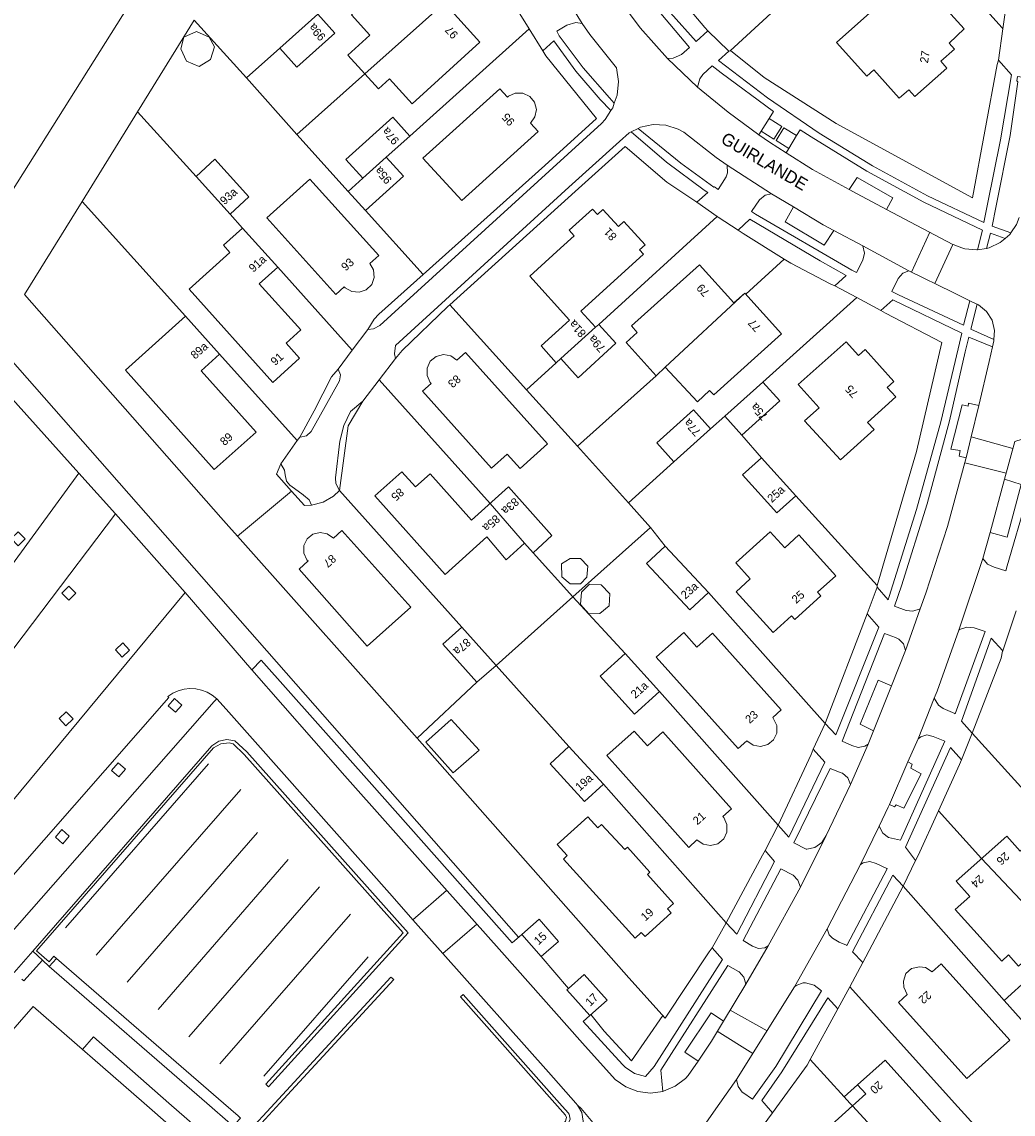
# Model space of a CAD drawing. Header units: metres. Extents: x 83575 to 86200, y 450600 to 453750.
# Tile 27 of 94: x 84619 to 84739, y 451299 to 451431. Entities that reach past the tile are written whole.
import ezdxf
from ezdxf.enums import TextEntityAlignment as Align

# ---------------------------------------------------------------- set-up
doc = ezdxf.new("R2010")
doc.units = ezdxf.units.M
for name, color, linetype, lineweight in [('gw-bs-grondwerklijn', 253, 'Continuous', 18), ('kd-bs-kadastralegrens', 253, 'Continuous', 18), ('og-bs-bebouwing', 253, 'Continuous', 18), ('og-bs-huisnummer', 253, 'Continuous', 18), ('og-bs-straatnaam', 253, 'Continuous', 25), ('vh-bs-randverharding', 253, 'Continuous', 18)]:
    doc.layers.add(name, color=color, linetype=linetype, lineweight=lineweight)
doc.styles.add('Styledgn001', font='dgn001.shx')

msp = doc.modelspace()

# ---------------------------------------------------------------- linework, layer by layer
at = {"layer": 'gw-bs-grondwerklijn'}
for p, q in [((84633.18, 451420.28), (84640.06, 451431.4)), ((84705.04, 451427.67), (84704.89, 451427.62)), ((84737.6, 451426.54), (84737.43, 451425.99)), ((84626.45, 451409.4), (84633.18, 451420.28)), ((84709.76, 451419.45), (84708.8, 451417.9)), ((84712.16, 451415.81), (84713.11, 451417.37)), ((84682.55, 451413.76), (84667.81, 451400.51)), ((84706.03, 451405.91), (84706.63, 451405.51)), ((84706.63, 451405.51), (84711.61, 451402.39)), ((84679.39, 451320.12), (84610.82, 451398.13)), ((84667.09, 451344.26), (84645.29, 451368.79)), ((84722.87, 451362.78), (84722.86, 451362.58)), ((84721.12, 451317.04), (84726.04, 451326.3)), ((84714.76, 451305.3), (84718.1, 451311.44)), ((84710.17, 451298.83), (84711.03, 451300))]:
    msp.add_line(p, q, dxfattribs=at)
for points in [[(84530.08, 451388.4), (84521.72, 451393.63), (84577.9, 451483.11), (84639.31, 451444.63), (84614.22, 451404.76), (84612.87, 451402.59)], [(84702.35, 451430.08), (84701.96, 451430.5), (84698.6, 451434.51)], [(84682.34, 451427.66), (84682.68, 451427.04), (84688.82, 451419.46), (84682.55, 451413.76)], [(84737.43, 451425.99), (84734.43, 451409.84), (84717.91, 451418.85), (84709.15, 451424.44), (84705.1, 451427.69), (84705.04, 451427.67)], [(84671.03, 451396.83), (84686.26, 451410.59), (84692.33, 451416.04), (84697.36, 451411.73), (84701, 451409.29)], [(84645.29, 451368.79), (84644.26, 451369.95), (84643.29, 451371.04), (84619.46, 451398.09), (84626.45, 451409.4)], [(84711.61, 451402.39), (84712.4, 451401.9), (84717.16, 451399.39), (84717.74, 451399.14)], [(84667.81, 451400.51), (84662.45, 451395.7), (84661.87, 451395.09), (84661.09, 451393.86)], [(84664.46, 451390.34), (84665.26, 451391.29), (84670.82, 451396.63), (84671.03, 451396.83)], [(84723.33, 451396.15), (84723.87, 451395.82), (84730.73, 451392.27)], [(84730.73, 451392.27), (84727.66, 451379.04), (84722.87, 451362.78)], [(84657.51, 451389.06), (84656.69, 451388.1), (84654.61, 451383.98), (84652.84, 451380.79)], [(84657.65, 451374.32), (84658.72, 451382.16), (84660.49, 451385.16)], [(84650.57, 451377.54), (84650.02, 451376.31), (84651.85, 451374.26)], [(84651.85, 451374.26), (84653.42, 451372.49), (84654.27, 451372.56)], [(84721.64, 451359.34), (84716.59, 451346.17), (84716.55, 451346.07)], [(84734.4, 451344.87), (84737.92, 451353.98), (84738.09, 451354.84), (84738.1, 451354.87)], [(84702.86, 451318.85), (84702.48, 451318.36), (84697.16, 451310.31), (84692.76, 451315.18), (84667.09, 451344.26)], [(84715.13, 451342.93), (84714.85, 451342.29), (84710.87, 451333.72)], [(84730.32, 451335.47), (84732.85, 451341.07), (84733.09, 451341.65)], [(84727.53, 451329.42), (84727.86, 451330.05), (84730.32, 451335.47)], [(84709.28, 451330.64), (84708.97, 451330.06), (84704.57, 451321.89)], [(84696.87, 451310.62), (84693.07, 451305.11), (84689.77, 451308.71), (84688.15, 451310.73)], [(84711.03, 451300), (84714.38, 451304.62), (84714.76, 451305.3)]]:
    msp.add_lwpolyline(points, dxfattribs=at)
at = {"layer": 'kd-bs-kadastralegrens'}
for p, q in [((84705.04, 451427.67), (84719.29, 451440.75)), ((84666.21, 451417.32), (84680.68, 451430.34)), ((84660.73, 451424.87), (84652.51, 451417.53)), ((84646.37, 451424.37), (84652.51, 451417.53)), ((84640.27, 451412.42), (84633.18, 451420.28)), ((84652.51, 451417.53), (84658.73, 451410.6)), ((84638.99, 451395.46), (84626.45, 451409.4)), ((84645.9, 451406.15), (84644.39, 451407.86)), ((84667.81, 451400.51), (84660.81, 451408.3)), ((84703.48, 451407.55), (84689.1, 451394.48)), ((84711.61, 451402.39), (84706.96, 451398.14)), ((84659.21, 451391.35), (84650.17, 451401.4)), ((84709, 451387.48), (84720.39, 451397.72)), ((84652.55, 451380.38), (84643.13, 451390.86)), ((84683.96, 451389.82), (84680.36, 451386.53)), ((84675.93, 451372.76), (84662.48, 451387.75)), ((84696.08, 451388.24), (84686.53, 451379.68)), ((84702.66, 451381.79), (84704.39, 451383.34)), ((84708.83, 451378.28), (84706.46, 451381.03)), ((84692.71, 451372.81), (84698.21, 451377.78)), ((84657.65, 451374.32), (84672.52, 451357.73)), ((84645.29, 451368.79), (84651.85, 451374.26)), ((84722.87, 451362.78), (84713.02, 451373.68)), ((84692.71, 451372.81), (84695.4, 451369.83)), ((84685.95, 451361.41), (84681.16, 451366.75)), ((84685.95, 451361.41), (84692.31, 451354.53)), ((84702.43, 451361.95), (84716.55, 451346.07)), ((84667.09, 451344.26), (84674.34, 451351.05)), ((84696.47, 451349.94), (84710.87, 451333.72)), ((84752.31, 451325.04), (84734.4, 451344.87)), ((84624.43, 451321.28), (84641.77, 451341.16)), ((84704.57, 451321.89), (84689.68, 451338.68)), ((84645.71, 451338.05), (84628.17, 451317.96)), ((84735.52, 451329.66), (84730.32, 451335.47)), ((84647.72, 451332.85), (84631.92, 451314.68)), ((84651.46, 451329.54), (84635.68, 451311.34)), ((84655.26, 451326.22), (84639.4, 451308.04)), ((84726.04, 451326.3), (84738.26, 451312.46)), ((84659.01, 451322.93), (84643.15, 451304.75)), ((84648.49, 451303.27), (84661.16, 451317.76)), ((84732.25, 451300), (84719.57, 451314.12)), ((84718.87, 451300.75), (84714.76, 451305.3)), ((84735.43, 451296.47), (84732.25, 451300))]:
    msp.add_line(p, q, dxfattribs=at)
for points in [[(84732.83, 451436.26), (84738.02, 451430.44), (84738.12, 451430.34)], [(84650.42, 451427.98), (84646.37, 451424.37), (84640.06, 451431.4)], [(84671.03, 451396.83), (84680.36, 451386.53), (84686.53, 451379.68), (84692.71, 451372.81)], [(84685.95, 451361.41), (84695.4, 451369.83), (84697.16, 451367.57)], [(84685.49, 451343.27), (84676.65, 451353.11), (84685.95, 451361.41)]]:
    msp.add_lwpolyline(points, dxfattribs=at)
at = {"layer": 'og-bs-bebouwing'}
for p, q in [((84660.73, 451424.87), (84671.71, 451434.66)), ((84660.51, 451412.2), (84663.34, 451414.75)), ((84697.18, 451389.27), (84706.83, 451398.28)), ((84684.51, 451390.33), (84688.72, 451394.13)), ((84675.93, 451372.76), (84680.11, 451367.93)), ((84735.52, 451329.66), (84744.24, 451320.44)), ((84682.13, 451317.77), (84679.79, 451320.47)), ((84621.64, 451317.34), (84620.48, 451318.43)), ((84622.47, 451316.58), (84621.64, 451317.34)), ((84623.35, 451317.56), (84622.47, 451316.58)), ((84685.43, 451313.92), (84687.33, 451315.61)), ((84626.5, 451306.51), (84627.83, 451308.04)), ((84636.98, 451300), (84627.83, 451308.04)), ((84718.87, 451300.75), (84720.49, 451302.21)), ((84719.55, 451300), (84718.87, 451300.75)), ((84641.32, 451296.18), (84636.98, 451300)), ((84719.87, 451299.65), (84719.55, 451300)), ((84719.87, 451299.65), (84727.56, 451291.38))]:
    msp.add_line(p, q, dxfattribs=at)
for points in [[(84730.2, 451433.92), (84733.42, 451430.33), (84731.61, 451428.6), (84732.26, 451427.88), (84730.59, 451426.4), (84731.32, 451425.57), (84727.44, 451422.11), (84726.7, 451422.92), (84725.55, 451421.92), (84722.48, 451425.37), (84721.6, 451424.57), (84717.94, 451428.66), (84722.72, 451432.91), (84721.55, 451434.23), (84728.76, 451440.82), (84732.83, 451436.26), (84730.2, 451433.92)], [(84671.71, 451434.66), (84671.81, 451434.54), (84670.47, 451433.35), (84674.67, 451428.73), (84666.46, 451421.25), (84663.72, 451424.25), (84662.39, 451423.04), (84658.66, 451427.14), (84661.34, 451429.58), (84659.12, 451432.03), (84667.34, 451439.48), (84671.71, 451434.66)], [(84657.11, 451429.82), (84652.5, 451425.68), (84650.42, 451427.98), (84655.04, 451432.13), (84657.11, 451429.82)], [(84642.52, 451428.15), (84642.02, 451426.61), (84640.65, 451425.77), (84639.13, 451426.39), (84638.43, 451427.92), (84638.79, 451429.3), (84640.32, 451430), (84641.84, 451429.33), (84642.52, 451428.15)], [(84681.78, 451417.86), (84672.51, 451409.5), (84667.76, 451414.64), (84677.13, 451423.07), (84678.04, 451422.05), (84678.16, 451422.15), (84678.99, 451422.53), (84679.9, 451422.52), (84680.73, 451422.13), (84681.31, 451421.43), (84681.54, 451420.54), (84681.37, 451419.65), (84680.84, 451418.9), (84681.78, 451417.86)], [(84663.34, 451414.75), (84665.42, 451412.44), (84660.81, 451408.3), (84658.73, 451410.6), (84660.51, 451412.2), (84658.42, 451414.49), (84664.13, 451419.63), (84666.21, 451417.32), (84663.34, 451414.75)], [(84642.56, 451414.51), (84646.69, 451409.93), (84644.39, 451407.86), (84640.27, 451412.42), (84642.56, 451414.51)], [(84648.84, 451407.4), (84654.08, 451412.11), (84662.44, 451402.83), (84661.36, 451401.86), (84661.81, 451401.08), (84661.88, 451400.17), (84661.57, 451399.31), (84660.92, 451398.67), (84660.06, 451398.37), (84659.15, 451398.46), (84658.37, 451398.92), (84658.25, 451399.05), (84657.21, 451398.11), (84648.84, 451407.4)], [(84688.35, 451408.46), (84688.95, 451407.8), (84689.62, 451408.4), (84691.49, 451406.34), (84692.16, 451406.94), (84694.73, 451404.12), (84694.06, 451403.51), (84694.53, 451403), (84686.94, 451396.08), (84688.72, 451394.13), (84689.1, 451394.48), (84691.19, 451392.18), (84686.6, 451388.01), (84684.51, 451390.33), (84683.96, 451389.82), (84682.11, 451391.86), (84685.57, 451395), (84680.74, 451400.33), (84684.46, 451403.71), (84686.13, 451405.23), (84685.53, 451405.9), (84688.35, 451408.46)], [(84650.17, 451401.4), (84647.93, 451399.41), (84652.97, 451393.8), (84651.18, 451392.2), (84652.83, 451390.37), (84649.6, 451387.41), (84639.42, 451398.73), (84644.38, 451403.2), (84643.6, 451404.07), (84645.9, 451406.15), (84650.17, 451401.4)], [(84711.28, 451393.34), (84703.08, 451385.94), (84702.54, 451386.47), (84701.09, 451385.09), (84697.18, 451389.27), (84696.08, 451388.24), (84692.45, 451392.28), (84693.78, 451393.49), (84693.07, 451394.28), (84701.31, 451401.71), (84705.49, 451397.08), (84706.83, 451398.28), (84711.28, 451393.34)], [(84640.9, 451388.85), (84647.55, 451381.4), (84642.48, 451376.87), (84631.7, 451388.94), (84638.99, 451395.46), (84643.13, 451390.86), (84640.9, 451388.85)], [(84714.07, 451382.76), (84715.84, 451384.35), (84713.3, 451387.17), (84719.1, 451392.37), (84720.6, 451390.7), (84721.42, 451391.43), (84724.9, 451387.55), (84724.09, 451386.82), (84725.13, 451385.69), (84721.69, 451382.59), (84722.5, 451381.71), (84718.41, 451378.04), (84714.07, 451382.76)], [(84671.91, 451390.14), (84672.94, 451391.05), (84682.9, 451379.97), (84679.57, 451376.98), (84677.99, 451378.73), (84676.12, 451377.05), (84667.74, 451386.38), (84668.77, 451387.32), (84668.67, 451387.44), (84668.29, 451388.27), (84668.29, 451389.18), (84668.68, 451390.01), (84669.38, 451390.59), (84670.27, 451390.83), (84671.17, 451390.66), (84671.91, 451390.14)], [(84711.07, 451385.18), (84706.46, 451381.03), (84704.39, 451383.34), (84709, 451387.48), (84711.07, 451385.18)], [(84702.66, 451381.79), (84698.21, 451377.78), (84696.14, 451380.09), (84700.59, 451384.09), (84702.66, 451381.79)], [(84708.83, 451378.28), (84713.02, 451373.68), (84710.72, 451371.6), (84706.55, 451376.22), (84708.83, 451378.28)], [(84678.16, 451374.76), (84683.43, 451368.88), (84681.16, 451366.75), (84680.11, 451367.93), (84677.87, 451365.93), (84675.54, 451368.7), (84670.48, 451364.15), (84661.95, 451373.66), (84665.21, 451376.59), (84666.87, 451374.75), (84668.66, 451376.35), (84673.69, 451370.74), (84678.16, 451374.76)], [(84657.96, 451369.46), (84666.31, 451360.16), (84661.03, 451355.42), (84652.76, 451364.79), (84653.85, 451365.77), (84653.72, 451365.91), (84653.34, 451366.73), (84653.34, 451367.64), (84653.73, 451368.45), (84654.43, 451369.02), (84655.31, 451369.24), (84656.19, 451369.06), (84656.92, 451368.52), (84657.96, 451369.46)], [(84713.39, 451368.94), (84717.85, 451363.97), (84715.65, 451361.98), (84716.06, 451361.53), (84712.87, 451358.66), (84712.48, 451359.1), (84712.03, 451358.7), (84710.26, 451357.1), (84705.78, 451362.04), (84707.49, 451363.59), (84705.73, 451365.54), (84709.9, 451369.32), (84711.66, 451367.37), (84713.39, 451368.94)], [(84697.16, 451367.57), (84702.43, 451361.95), (84700.17, 451359.84), (84694.91, 451365.46), (84697.16, 451367.57)], [(84687.77, 451365.15), (84687.68, 451363.8), (84686.9, 451362.99), (84685.63, 451363.01), (84684.63, 451363.83), (84684.6, 451365.41), (84685.63, 451366.09), (84686.9, 451366.07), (84687.77, 451365.15)], [(84690.46, 451361.8), (84690.39, 451360.31), (84689.24, 451359.41), (84687.92, 451359.37), (84686.9, 451360.48), (84687.03, 451361.98), (84687.97, 451362.97), (84689.39, 451362.87), (84690.46, 451361.8)], [(84672.52, 451357.73), (84676.65, 451353.11), (84674.34, 451351.05), (84670.21, 451355.66), (84672.52, 451357.73)], [(84696.09, 451354.12), (84699.42, 451357.11), (84701.02, 451355.32), (84702.9, 451357), (84711.22, 451347.72), (84710.2, 451346.78), (84710.32, 451346.64), (84710.7, 451345.81), (84710.69, 451344.9), (84710.3, 451344.07), (84709.6, 451343.49), (84708.72, 451343.26), (84707.82, 451343.42), (84707.08, 451343.95), (84706.02, 451343.03), (84696.09, 451354.12)], [(84692.31, 451354.53), (84696.47, 451349.94), (84693.44, 451347.19), (84689.28, 451351.78), (84692.31, 451354.53)], [(84671.46, 451340.06), (84668.13, 451343.8), (84671.21, 451346.54), (84674.61, 451342.8), (84671.46, 451340.06)], [(84690.07, 451342.16), (84693.41, 451345.14), (84695, 451343.35), (84696.88, 451345.03), (84705.19, 451335.7), (84704.15, 451334.77), (84704.26, 451334.63), (84704.65, 451333.8), (84704.64, 451332.89), (84704.26, 451332.06), (84703.55, 451331.47), (84702.67, 451331.24), (84701.77, 451331.4), (84701.02, 451331.92), (84700.03, 451331), (84690.07, 451342.16)], [(84620.48, 451318.43), (84620.46, 451318.45), (84642.19, 451343.34), (84643.02, 451343.91), (84644, 451344.12), (84644.97, 451343.94), (84646.41, 451342.61)], [(84646.41, 451342.61), (84665.99, 451320.65), (84649.06, 451301.99), (84648.72, 451302.29), (84665.4, 451320.67), (84646.12, 451342.31), (84644.78, 451343.6), (84644.28, 451343.7), (84643.28, 451343.6), (84642.39, 451343.12), (84620.93, 451318.49), (84622.44, 451317.12), (84623.03, 451317.82), (84623.35, 451317.56)], [(84685.49, 451343.27), (84689.68, 451338.68), (84687.38, 451336.59), (84683.2, 451341.18), (84685.49, 451343.27)], [(84692.28, 451330.75), (84692.61, 451331.04), (84695.32, 451328.03), (84695, 451327.75), (84698.18, 451324.23), (84697.43, 451323.55), (84697.87, 451323.07), (84694.72, 451320.21), (84694.27, 451320.69), (84693.54, 451320.03), (84684.82, 451329.61), (84685.29, 451330.03), (84684.07, 451331.36), (84687.77, 451334.73), (84688.98, 451333.4), (84689.45, 451333.82), (84692.28, 451330.75)], [(84746.81, 451325.18), (84748.01, 451323.85), (84740.01, 451316.63), (84738.81, 451317.97), (84737.98, 451317.22), (84732.33, 451323.48), (84734.11, 451325.08), (84732.46, 451326.92), (84738.58, 451332.4), (84740.23, 451330.57), (84742.01, 451332.16), (84747.63, 451325.88), (84746.81, 451325.18)], [(84679.79, 451320.47), (84681.89, 451322.3), (84684.24, 451319.6), (84682.13, 451317.77)], [(84730.64, 451316.9), (84738.96, 451307.65), (84733.76, 451302.97), (84725.44, 451312.22), (84726.52, 451313.19), (84726.09, 451314.07), (84726.06, 451314.8), (84726.36, 451315.73), (84727.05, 451316.35), (84728.01, 451316.55), (84728.73, 451316.45), (84729.56, 451315.93), (84730.64, 451316.9)], [(84649.83, 451300), (84663.9, 451315.27), (84664.25, 451314.98), (84650.45, 451300)], [(84687.33, 451315.61), (84690.12, 451312.47), (84688.01, 451310.61)], [(84741.31, 451315.19), (84745.43, 451310.58), (84742.38, 451307.85), (84738.26, 451312.46), (84741.31, 451315.19)], [(84688.01, 451310.61), (84685.23, 451313.74), (84685.43, 451313.92)], [(84683.8, 451300), (84672.36, 451312.88), (84672.65, 451313.17), (84684.33, 451300)], [(84610.26, 451300), (84620.53, 451311.72), (84633.96, 451300)], [(84720.26, 451300), (84721.51, 451301.12), (84720.49, 451302.21), (84723.83, 451305.21), (84728.52, 451300)], [(84633.96, 451300), (84643.16, 451291.96), (84641.65, 451290.24), (84650.58, 451282.15), (84641.08, 451271.13), (84642.77, 451269.6), (84614.43, 451237.24), (84602.82, 451247.44), (84604.24, 451249.03), (84584, 451266.75), (84591.65, 451275.26), (84589.97, 451276.83), (84603.72, 451292.55), (84604.52, 451291.86), (84609.58, 451297.63), (84608.79, 451298.32), (84610.26, 451300)], [(84650.45, 451300), (84646.42, 451295.63), (84644.46, 451297.49)], [(84645.37, 451298.46), (84645.67, 451298.19), (84645.06, 451297.54), (84646.4, 451296.27), (84649.83, 451300)], [(84684.33, 451300), (84685.39, 451298.8), (84685.51, 451298.65), (84685.65, 451298.05), (84685.4, 451297.49), (84676.85, 451286.76), (84676.67, 451286.55), (84672.83, 451282.26), (84668.57, 451277.98), (84664.1, 451274.04), (84663.76, 451273.83), (84658.55, 451278.47), (84658.79, 451278.74), (84663.78, 451274.38), (84666.02, 451276.28), (84668.23, 451278.3), (84672.52, 451282.53), (84675.46, 451285.77), (84676.48, 451287.07), (84685.09, 451297.82), (84685.21, 451298.27), (84685.08, 451298.55), (84683.8, 451300)], [(84728.52, 451300), (84731.18, 451297.04), (84730.37, 451296.32), (84731.58, 451294.98), (84723.54, 451287.77), (84722.34, 451289.11), (84720.42, 451287.38), (84717.28, 451290.85), (84718.4, 451291.87), (84717.1, 451293.31), (84715.19, 451295.43), (84719.87, 451299.65), (84720.26, 451300)]]:
    msp.add_lwpolyline(points, dxfattribs=at)
at = {"layer": 'vh-bs-randverharding'}
for p, q in [((84687.1, 451430.96), (84683.7, 451436.53)), ((84738.65, 451434.21), (84738.12, 451430.34)), ((84679.15, 451432.8), (84680.68, 451430.34)), ((84680.68, 451430.34), (84682.34, 451427.66)), ((84704.89, 451427.62), (84702.35, 451430.08)), ((84738.12, 451430.34), (84737.6, 451426.54)), ((84697.43, 451426.72), (84701.09, 451423.24)), ((84693.89, 451418.25), (84693.05, 451417.82)), ((84708.54, 451417.49), (84708.8, 451417.9)), ((84712.16, 451415.81), (84711.83, 451415.28)), ((84710.06, 451410.33), (84704.68, 451413.8)), ((84712.71, 451408.74), (84710.06, 451410.33)), ((84701, 451409.29), (84703.48, 451407.55)), ((84721.12, 451403.99), (84717.62, 451405.87)), ((84729.27, 451405.65), (84727.05, 451400.82)), ((84726.71, 451400.99), (84721.12, 451403.99)), ((84729.85, 451399.45), (84732.05, 451404.18)), ((84735.04, 451403.51), (84736.14, 451403.7)), ((84732.02, 451398.38), (84726.71, 451400.99)), ((84717.74, 451399.14), (84720.39, 451397.72)), ((84734.1, 451397.35), (84732.02, 451398.38)), ((84720.39, 451397.72), (84723.33, 451396.15)), ((84661.09, 451393.86), (84659.21, 451391.35)), ((84736.45, 451389.98), (84736.85, 451391.74)), ((84659.21, 451391.35), (84657.51, 451389.06)), ((84662.48, 451387.75), (84664.46, 451390.34)), ((84735.22, 451384.64), (84736.45, 451389.98)), ((84660.49, 451385.16), (84662.48, 451387.75)), ((84617.64, 451385.79), (84626.06, 451376.44)), ((84652.55, 451380.38), (84650.57, 451377.54)), ((84652.84, 451380.79), (84652.55, 451380.38)), ((84734.29, 451380.84), (84739.34, 451379.42)), ((84739.57, 451380.25), (84738.32, 451375.69)), ((84738.53, 451376.44), (84733.5, 451377.66)), ((84626.06, 451376.44), (84630.49, 451371.48)), ((84738.32, 451375.69), (84736.56, 451369.22)), ((84630.49, 451371.48), (84638.94, 451361.96)), ((84736.56, 451369.22), (84735.7, 451366.08)), ((84735.7, 451366.08), (84732.78, 451357.38)), ((84722.86, 451362.58), (84721.64, 451359.34)), ((84638.94, 451361.96), (84647.04, 451352.56)), ((84726.3, 451354.92), (84728.1, 451359.95)), ((84738.1, 451354.87), (84739.73, 451359.71)), ((84724.6, 451350.63), (84726.3, 451354.92)), ((84647.04, 451352.56), (84648.16, 451353.75)), ((84722.44, 451345.16), (84724.6, 451350.63)), ((84729.79, 451349.12), (84727.83, 451344.2)), ((84716.55, 451346.07), (84715.13, 451342.93)), ((84721.8, 451343.56), (84722.44, 451345.16)), ((84727.83, 451344.2), (84726.6, 451341.4)), ((84733.09, 451341.65), (84734.4, 451344.87)), ((84719.65, 451338.66), (84721.8, 451343.56)), ((84726.6, 451341.4), (84724.35, 451336.24)), ((84716.69, 451332.46), (84719.65, 451338.66)), ((84710.87, 451333.72), (84709.28, 451330.64)), ((84723.1, 451333.58), (84720.85, 451328.93)), ((84713.56, 451326.21), (84716.69, 451332.46)), ((84726.04, 451326.3), (84727.53, 451329.42)), ((84720.85, 451328.93), (84716.8, 451321.13)), ((84670.65, 451325.81), (84666.55, 451322.24)), ((84709.65, 451319.07), (84713.56, 451326.21)), ((84674.32, 451321.7), (84670.2, 451318.14)), ((84704.57, 451321.89), (84702.86, 451318.85)), ((84678.62, 451319.44), (84679.79, 451320.47)), ((84716.8, 451321.13), (84712.86, 451314.11)), ((84706.95, 451314.43), (84709.65, 451319.07)), ((84620.48, 451318.43), (84618.21, 451315.83)), ((84643.59, 451300), (84623.35, 451317.56)), ((84682.13, 451317.77), (84685.43, 451313.92)), ((84622.47, 451316.58), (84641.57, 451300)), ((84719.57, 451314.12), (84721.12, 451317.04)), ((84704.24, 451309.93), (84706.95, 451314.43)), ((84712.86, 451314.11), (84705.83, 451302.85)), ((84718.1, 451311.44), (84719.57, 451314.12)), ((84709.53, 451308.77), (84705.05, 451311.28)), ((84703.48, 451308.74), (84707.81, 451306.02)), ((84699.97, 451303.34), (84701.15, 451305.1)), ((84696.64, 451303.99), (84696.88, 451301.42)), ((84705.83, 451302.85), (84703.81, 451300)), ((84641.57, 451300), (84644.46, 451297.49)), ((84645.37, 451298.46), (84643.59, 451300)), ((84686.52, 451299.76), (84686.31, 451300)), ((84703.81, 451300), (84702.17, 451297.68)), ((84708.37, 451296.35), (84710.17, 451298.83)), ((84709.15, 451300), (84710.17, 451298.83))]:
    msp.add_line(p, q, dxfattribs=at)
for points in [[(84694.62, 451439.9), (84693.21, 451438.83), (84695.01, 451436.02), (84697.81, 451432.27), (84700.91, 451428.78), (84702.35, 451430.08)], [(84697.43, 451426.72), (84698.12, 451426.78), (84699.16, 451427.2), (84700.12, 451428.07), (84696.62, 451432.19), (84693.43, 451436.55), (84692.35, 451438.18), (84691.22, 451437.32), (84690.62, 451436.6), (84690.37, 451435.7)], [(84690.37, 451435.7), (84691.19, 451434.46), (84694.15, 451430.47), (84697.43, 451426.72)], [(84687.1, 451430.96), (84686.31, 451431.11), (84685.25, 451430.79), (84684.01, 451430.03), (84684.32, 451429.5), (84687.2, 451425.59), (84690.4, 451421.94), (84690.99, 451421.32)], [(84691.24, 451425.6), (84688.02, 451429.66), (84687.1, 451430.96)], [(84690.59, 451420.41), (84689.28, 451421.75), (84686.32, 451425.19), (84683.67, 451428.89), (84682.34, 451427.66)], [(84704.89, 451427.62), (84703.64, 451426.5), (84709.57, 451421.95), (84715.82, 451417.66), (84722.3, 451413.7), (84728.97, 451410.08), (84735.82, 451406.83), (84736.27, 451409.06)], [(84736.27, 451409.06), (84737.84, 451416.88), (84739.18, 451424.75), (84737.6, 451426.54)], [(84690.99, 451421.32), (84691.34, 451422.3), (84691.49, 451423.96), (84691.24, 451425.6)], [(84709.76, 451419.45), (84710.29, 451420.29), (84703.94, 451424.99), (84702.88, 451425.83), (84701.72, 451424.8), (84701.38, 451424.27), (84701.09, 451423.24)], [(84742.94, 451423.2), (84742.38, 451423.9), (84741.57, 451424.29), (84741.53, 451424.29), (84739.91, 451424.55), (84739.81, 451424.04), (84739.93, 451423.9), (84738.99, 451417.37), (84737.26, 451408.64)], [(84701.09, 451423.24), (84704.8, 451420.21), (84708.54, 451417.49)], [(84690.59, 451420.41), (84690.8, 451420.74), (84690.99, 451421.32)], [(84661.09, 451393.86), (84661.77, 451393.92), (84662.54, 451394.33), (84683.1, 451413.06), (84689.46, 451418.86), (84689.9, 451419.34), (84690.59, 451420.41)], [(84708.8, 451417.9), (84710.36, 451416.93), (84711.33, 451418.48), (84709.76, 451419.45)], [(84699.44, 451417.78), (84698.73, 451418.17), (84697.25, 451418.64), (84695.7, 451418.71), (84694.18, 451418.39), (84693.89, 451418.25)], [(84693.89, 451418.25), (84699.08, 451414.04), (84703.07, 451411.12), (84703.13, 451411.17), (84703.6, 451410.83), (84704.57, 451412.37), (84704.72, 451412.87), (84704.68, 451413.8)], [(84713.11, 451417.37), (84711.56, 451418.33), (84710.61, 451416.77), (84712.16, 451415.81)], [(84735.04, 451403.51), (84735.64, 451405.89), (84728.53, 451409.31), (84721.6, 451413.08), (84714.87, 451417.21), (84713.54, 451418.07), (84713.11, 451417.37)], [(84693.05, 451417.82), (84692.8, 451417.7), (84691.64, 451416.67), (84685.46, 451411.13)], [(84701, 451409.29), (84702.33, 451410.46), (84701.9, 451410.76), (84697.34, 451414.14), (84693.05, 451417.82)], [(84704.68, 451413.8), (84703.33, 451414.74), (84699.44, 451417.78)], [(84708.54, 451417.49), (84709.8, 451416.57), (84711.83, 451415.28)], [(84711.83, 451415.28), (84715.02, 451413.26), (84719.49, 451410.83)], [(84719.49, 451410.83), (84720.43, 451412.29), (84724.77, 451409.84), (84724.02, 451408.42)], [(84685.46, 451411.13), (84664.46, 451391.93), (84664.35, 451390.9), (84664.46, 451390.34)], [(84710.06, 451410.33), (84709.31, 451410.16), (84708.61, 451409.6), (84707.62, 451408.16), (84708.13, 451407.84), (84719.82, 451401.05), (84720.36, 451400.77), (84721.14, 451402.25), (84721.33, 451403.12), (84721.12, 451403.99)], [(84719.49, 451410.83), (84720.45, 451410.3), (84724.02, 451408.42)], [(84703.48, 451407.55), (84703.61, 451407.47), (84706.03, 451405.91)], [(84717.62, 451405.87), (84716.45, 451404.08), (84711.71, 451406.92), (84712.71, 451408.74)], [(84717.62, 451405.87), (84716.33, 451406.57), (84712.71, 451408.74)], [(84724.02, 451408.42), (84732.05, 451404.18), (84732.09, 451404.16), (84733.15, 451403.76)], [(84737.26, 451408.64), (84736.82, 451406.38), (84739.08, 451405.57)], [(84739.08, 451405.57), (84739.79, 451406.61), (84740.08, 451407.44)], [(84717.74, 451399.14), (84719.13, 451400.41), (84715.96, 451402.17), (84707.45, 451407.22), (84706.03, 451405.91)], [(84738.39, 451404.89), (84736.6, 451405.53), (84736.14, 451403.7)], [(84736.14, 451403.7), (84736.46, 451403.76), (84737.81, 451404.4), (84738.39, 451404.89)], [(84738.39, 451404.89), (84738.95, 451405.37), (84739.08, 451405.57)], [(84733.15, 451403.76), (84733.49, 451403.64), (84734.98, 451403.5), (84735.04, 451403.51)], [(84726.71, 451400.99), (84725.99, 451400.69), (84725.4, 451400.04), (84724.67, 451398.48), (84725.44, 451398.07), (84733.36, 451394.39), (84734.1, 451397.35)], [(84732.68, 451391.49), (84733.14, 451393.42), (84724.76, 451397.45), (84723.33, 451396.15)], [(84735, 451396.91), (84734.89, 451396.97), (84734.1, 451397.35)], [(84735, 451396.91), (84734.24, 451393.9), (84737.03, 451392.65)], [(84737.03, 451392.65), (84737.11, 451393.74), (84736.8, 451394.97), (84736.12, 451396.03), (84735.15, 451396.83), (84735, 451396.91)], [(84736.85, 451391.74), (84733.97, 451392.92), (84733.56, 451391.13)], [(84736.85, 451391.74), (84737.02, 451392.49), (84737.03, 451392.65)], [(84722.86, 451362.58), (84724.2, 451361.07), (84724.34, 451361.48), (84727.66, 451372.02), (84730.59, 451382.67), (84732.68, 451391.49)], [(84733.56, 451391.13), (84731.64, 451382.76), (84728.92, 451372.69), (84725.81, 451362.74), (84724.98, 451360.28), (84726.38, 451359.77), (84727.19, 451359.68), (84728.1, 451359.95)], [(84652.84, 451380.79), (84652.9, 451380.79), (84653.66, 451380.96), (84654.24, 451381.48), (84655.93, 451384.5), (84657.67, 451387.61), (84657.78, 451388.34), (84657.51, 451389.06)], [(84660.49, 451385.16), (84659.01, 451383.9), (84658.19, 451382.19), (84657.7, 451380.29), (84657.18, 451375.84), (84657.24, 451375.17), (84657.65, 451374.32)], [(84733.67, 451378.28), (84732.82, 451378.49), (84732.95, 451379.17), (84731.79, 451379.35), (84733.17, 451384.7), (84733.9, 451384.57), (84733.94, 451384.92), (84735.22, 451384.64)], [(84733.67, 451378.28), (84734.29, 451380.84), (84735.22, 451384.64)], [(84735.7, 451366.08), (84736.25, 451365.4), (84737.05, 451365), (84738.46, 451364.58), (84738.65, 451365.2), (84741.02, 451373.36), (84742.71, 451380.26), (84741.23, 451380.52), (84740.45, 451380.56), (84739.57, 451380.25)], [(84728.1, 451359.95), (84728.79, 451361.88), (84731.41, 451369.97), (84733.64, 451378.18), (84733.67, 451378.28)], [(84654.27, 451372.56), (84653.98, 451373.18), (84653.32, 451373.76), (84653.26, 451373.79), (84652.2, 451374.55), (84651.63, 451374.95), (84651.23, 451375.46), (84651.06, 451376.24), (84650.99, 451376.79), (84650.57, 451377.54)], [(84598.75, 451340.4), (84599.37, 451339.85), (84626.06, 451376.44)], [(84738.32, 451375.69), (84740.35, 451375.05), (84738.64, 451368.67), (84736.56, 451369.22)], [(84654.27, 451372.56), (84655.68, 451372.92), (84656.94, 451373.65), (84657.65, 451374.32)], [(84630.49, 451371.48), (84603.67, 451336.08), (84609.25, 451331.15), (84609.72, 451330.77), (84610.25, 451330.49), (84610.82, 451330.33), (84611.42, 451330.27), (84612.01, 451330.33), (84612.59, 451330.51), (84613.12, 451330.79), (84638.94, 451361.96)], [(84617.86, 451368.48), (84618.71, 451369.3), (84619.54, 451368.44), (84618.69, 451367.62), (84617.86, 451368.48)], [(84624.86, 451362.7), (84625.69, 451361.85), (84624.84, 451361.02), (84624.01, 451361.88), (84624.86, 451362.7)], [(84716.55, 451346.07), (84717.88, 451344.66), (84723.06, 451357.75), (84721.64, 451359.34)], [(84729.79, 451349.12), (84730.33, 451348.29), (84730.86, 451347.88), (84732.29, 451347.28), (84732.35, 451347.21), (84735.96, 451357.2), (84734.64, 451357.67), (84733.73, 451357.75), (84732.86, 451357.44), (84732.78, 451357.38)], [(84732.78, 451357.38), (84730.13, 451349.98), (84729.79, 451349.12)], [(84630.49, 451354.99), (84631.37, 451355.82), (84632.2, 451354.94), (84631.32, 451354.11), (84630.49, 451354.99)], [(84726.3, 451354.92), (84726.08, 451355.71), (84725.52, 451356.3), (84725.1, 451356.49), (84723.77, 451356.97), (84718.61, 451343.92), (84719.79, 451343.38), (84720.58, 451343.14), (84721.39, 451343.3), (84721.8, 451343.56)], [(84738.1, 451354.87), (84736.71, 451356.42), (84733.12, 451346.33), (84734.4, 451344.87)], [(84648.16, 451353.75), (84661.57, 451338.65), (84678.62, 451319.44)], [(84647.04, 451352.56), (84658.33, 451339.7), (84668.73, 451327.97), (84677.34, 451318.31), (84687.13, 451307.28), (84691.11, 451302.87), (84692.38, 451301.96), (84693.84, 451301.39), (84695.39, 451301.21), (84696.88, 451301.42)], [(84722.44, 451345.16), (84721.63, 451345.56), (84720.83, 451345.96), (84722.98, 451351.3), (84723.56, 451351.06), (84724.6, 451350.63)], [(84642.79, 451349.03), (84642.23, 451349.48), (84641.61, 451349.84), (84640.94, 451350.1), (84640.24, 451350.25), (84639.52, 451350.29), (84638.81, 451350.21), (84638.11, 451350.02), (84637.46, 451349.72), (84636.86, 451349.32), (84636.96, 451349.21), (84614.06, 451323.07)], [(84614.06, 451323.07), (84617.42, 451320.17), (84642.46, 451348.73), (84642.79, 451349.03)], [(84636.87, 451348.19), (84637.66, 451349.08), (84638.56, 451348.28), (84637.76, 451347.41), (84636.87, 451348.19)], [(84686.31, 451300), (84683.01, 451303.74), (84670.2, 451318.14), (84666.55, 451322.24), (84664.04, 451325.1), (84643.91, 451347.78), (84642.79, 451349.03)], [(84623.65, 451346.65), (84624.53, 451347.48), (84625.35, 451346.6), (84624.47, 451345.78), (84623.65, 451346.65)], [(84723.1, 451333.58), (84723.56, 451332.76), (84724.25, 451332.24), (84725.69, 451331.9), (84725.7, 451331.88), (84731.06, 451343.91), (84729.67, 451344.49), (84728.9, 451344.67), (84728.15, 451344.45), (84727.83, 451344.2)], [(84710.87, 451333.72), (84712.14, 451332.27), (84716.52, 451341.36), (84715.13, 451342.93)], [(84733.09, 451341.65), (84731.76, 451343.14), (84726.32, 451331.05), (84727.53, 451329.42)], [(84630.03, 451340.36), (84630.81, 451341.3), (84631.71, 451340.51), (84630.92, 451339.57), (84630.03, 451340.36)], [(84726.6, 451341.4), (84727.11, 451341.12), (84726.94, 451340.64), (84728.21, 451339.96), (84726.09, 451335.8), (84725.17, 451336.19), (84724.96, 451335.95), (84724.35, 451336.24)], [(84719.65, 451338.66), (84719.31, 451339.45), (84718.65, 451340.01), (84718.49, 451340.08), (84717.19, 451340.61), (84712.76, 451331.58), (84714.28, 451330.81), (84714.34, 451330.81), (84715.33, 451331.03), (84716.15, 451331.61), (84716.69, 451332.46)], [(84724.35, 451336.24), (84724.2, 451335.91), (84723.1, 451333.58)], [(84623.21, 451332.25), (84624, 451333.19), (84624.89, 451332.4), (84624.1, 451331.46), (84623.21, 451332.25)], [(84704.57, 451321.89), (84705.85, 451320.48), (84710.42, 451329.32), (84709.28, 451330.64)], [(84716.8, 451321.13), (84717.07, 451320.4), (84717.45, 451320.01), (84718.26, 451319.54), (84719.17, 451319.15), (84719.21, 451319.11), (84724.08, 451328.42), (84724.03, 451328.47), (84722.75, 451329.07), (84721.97, 451329.3), (84721.18, 451329.14), (84720.85, 451328.93)], [(84713.56, 451326.21), (84713.27, 451327.03), (84712.67, 451327.64), (84711.2, 451328.41), (84711.18, 451328.43), (84706.63, 451319.72), (84707.75, 451319.05), (84708.47, 451318.75), (84709.25, 451318.84), (84709.65, 451319.07)], [(84726.04, 451326.3), (84724.77, 451327.67), (84719.9, 451318.35), (84721.12, 451317.04)], [(84695.81, 451304.44), (84704.12, 451317.42), (84702.86, 451318.85)], [(84619.13, 451315.03), (84619.38, 451314.82), (84621.64, 451317.34)], [(84706.95, 451314.43), (84706.72, 451315.27), (84706.14, 451315.92), (84706.05, 451315.98), (84704.76, 451316.71), (84696.64, 451303.99)], [(84705.83, 451302.85), (84706, 451302), (84706.52, 451301.32), (84706.57, 451301.29), (84707.77, 451300.46), (84710.58, 451304.46), (84716.12, 451313.64), (84715.24, 451314.3), (84714.18, 451314.6), (84713.91, 451314.61), (84713.04, 451314.26), (84712.86, 451314.11)], [(84718.1, 451311.44), (84716.89, 451312.79), (84711.3, 451303.78), (84708.88, 451300.32), (84709.15, 451300)], [(84701.15, 451305.1), (84699.54, 451306.16), (84702.73, 451310.97), (84704.24, 451309.93)], [(84688.01, 451310.61), (84687.22, 451309.92), (84691.98, 451304.69), (84692.3, 451304.37), (84693.45, 451303.61), (84694.76, 451303.22), (84695.81, 451304.44)], [(84701.15, 451305.1), (84702.79, 451307.53), (84704.24, 451309.93)], [(84696.88, 451301.42), (84696.94, 451301.43), (84698.39, 451302.04), (84699.63, 451302.99), (84699.97, 451303.34)], [(84673.05, 451280.01), (84675.18, 451282.25), (84679.7, 451287.55), (84686.59, 451296.14), (84686.99, 451296.79), (84687.22, 451297.81), (84687.06, 451298.85), (84686.52, 451299.76)], [(84690.23, 451293.62), (84689.49, 451295.72), (84688.39, 451297.65), (84686.96, 451299.35), (84686.52, 451299.76)]]:
    msp.add_lwpolyline(points, dxfattribs=at)

# ---------------------------------------------------------------- texts
at = {"layer": 'og-bs-huisnummer', "style": 'Styledgn001'}
for s, rotation, p in [('99a', 131.9671, (84655.32, 451430.25)), ('97', 131.9579, (84671.63, 451430.22)), ('27', 81.1683, (84729.14, 451426.85)), ('95', 131.9544, (84678.5, 451419.66)), ('97a', 131.9487, (84664.23, 451417.65)), ('95a', 131.9543, (84663.34, 451412.88)), ('93a', 41.9652, (84644.55, 451409.66)), ('81', 131.9577, (84690.88, 451405.74)), ('91a', 41.973, (84648.04, 451401.48)), ('93', 41.9544, (84658.97, 451401.38)), ('79', 131.9405, (84702.12, 451398.94)), ('81a', 131.9577, (84686.9, 451394.27)), ('77', 131.9508, (84708.37, 451394.68)), ('79a', 131.956, (84689.25, 451392.46)), ('89a', 41.955, (84640.99, 451390.93)), ('91', 41.9615, (84650.42, 451389.91)), ('83', 221.9544, (84671.27, 451387.93)), ('75', 131.9557, (84720.15, 451386.67)), ('75a', 131.9575, (84708.93, 451384.2)), ('77a', 131.9487, (84700.82, 451382.29)), ('89', 41.9638, (84644.28, 451380.19)), ('85', 221.9486, (84664.38, 451374.2)), ('25a', 41.9487, (84710.93, 451373.54)), ('83a', 221.9546, (84678.05, 451372.78)), ('85a', 221.9546, (84675.75, 451370.71)), ('87', 221.9598, (84656.15, 451366.14)), ('23a', 41.9487, (84700.44, 451361.82)), ('25', 41.9545, (84713.61, 451361.04)), ('87a', 221.9652, (84672.21, 451355.73)), ('21a', 41.9158, (84694.37, 451349.77)), ('23', 41.9544, (84707.97, 451346.48)), ('19a', 41.9487, (84687.65, 451338.55)), ('21', 41.9544, (84701.62, 451334.18)), ('26', 221.9534, (84737.8, 451330.03)), ('24', 221.9534, (84734.71, 451327.26)), ('19', 41.9602, (84695.31, 451322.52)), ('15', 41.9056, (84682.35, 451319.62)), ('17', 45.0648, (84688.61, 451312.2)), ('22', 221.9544, (84728.36, 451313.19)), ('20', 221.9596, (84722.46, 451302.27))]:
    msp.add_text(s, height=1, rotation=rotation, dxfattribs=at).set_placement(p, align=Align.CENTER)
at = {"layer": 'og-bs-straatnaam', "style": 'Styledgn001'}
msp.add_text('GUIRLANDE', height=1.5, rotation=329.4647, dxfattribs=at).set_placement((84709.21, 451414.25), align=Align.MIDDLE_CENTER)

doc.saveas('drawing.dxf')
